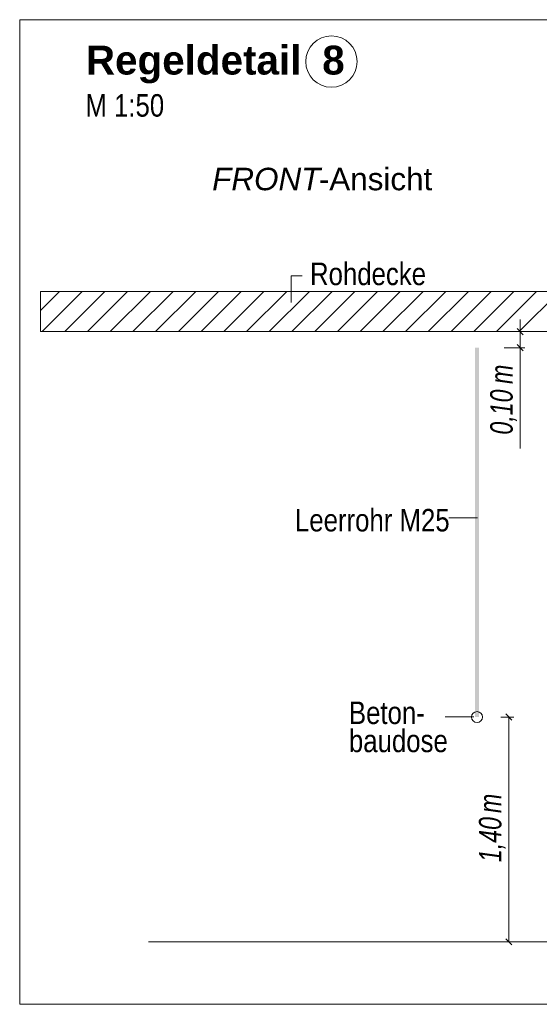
# Model space of a CAD drawing. Extents: x -620 to 300, y 62 to 1112.
# Tile 164 of 256: x 185 to 217, y 634 to 695. Entities that reach past the tile are written whole.
import ezdxf
from ezdxf.lldxf.tags import DXFTag

# ---------------------------------------------------------------- set-up
doc = ezdxf.new("R2010")
doc.units = 0
doc.layers.get('0').update_dxf_attribs({"lineweight": 13})
for name, color, linetype, lineweight, true_color in [('E_Aussparung Bemaßung-A06G9S0H8I', 5, 'Continuous', 9, 0x0000ff), ('E_Betonbaudose', 1, 'Continuous', 13, 0xff0000), ('E_Detail_Beschriftung', 7, 'Continuous', 13, 0x009900), ('E_Detail_Wandschraffur', 7, 'Continuous', 5, 0xc0c0c0), ('E_Leerrohr Beschriftung', 1, 'Continuous', 9, 0xff0000)]:
    doc.layers.add(name, color=color, linetype=linetype, lineweight=lineweight, true_color=true_color)
doc.layers.add('E_Detail_Linie_Text_Bem', color=7, linetype='Continuous', lineweight=13)
doc.styles.get("Standard").update_dxf_attribs({"font": 'ARIALN.TTF'})
tags = doc.linetypes.add('fein_strichliert', pattern=[4, 1, -2, 1]).pattern_tags.tags
tags[8:9] = [DXFTag(74, 4), DXFTag(75, 0), DXFTag(340, '0'), DXFTag(46, 0.0), DXFTag(50, 0.0), DXFTag(44, 0.0), DXFTag(45, 0.0)]
tags[6:7] = [DXFTag(74, 4), DXFTag(75, 0), DXFTag(340, '0'), DXFTag(46, 0.0), DXFTag(50, 0.0), DXFTag(44, 0.0), DXFTag(45, 0.0)]
tags[4:5] = [DXFTag(74, 4), DXFTag(75, 0), DXFTag(340, '0'), DXFTag(46, 0.0), DXFTag(50, 0.0), DXFTag(44, 0.0), DXFTag(45, 0.0)]
tags = doc.linetypes.add('fein_strichliert-A06G9S0L8I', pattern=[4, 1, -2, 1]).pattern_tags.tags
tags[8:9] = [DXFTag(74, 4), DXFTag(75, 0), DXFTag(340, '0'), DXFTag(46, 0.0), DXFTag(50, 0.0), DXFTag(44, 0.0), DXFTag(45, 0.0)]
tags[6:7] = [DXFTag(74, 4), DXFTag(75, 0), DXFTag(340, '0'), DXFTag(46, 0.0), DXFTag(50, 0.0), DXFTag(44, 0.0), DXFTag(45, 0.0)]
tags[4:5] = [DXFTag(74, 4), DXFTag(75, 0), DXFTag(340, '0'), DXFTag(46, 0.0), DXFTag(50, 0.0), DXFTag(44, 0.0), DXFTag(45, 0.0)]

# ---------------------------------------------------------------- blocks, each defined once
blk = doc.blocks.new('Referenz-A06G9S0O8I')
at = {"layer": 'E_Aussparung Bemaßung-A06G9S0H8I', "linetype": 'Continuous', "ltscale": 0.13}
for p, q in [((215.923, 676.797), (215.923, 668.759)), ((216.223, 676.033), (214.923, 676.033)), ((215.733, 676.224), (216.114, 675.843)), ((215.733, 675.224), (216.114, 674.843)), ((216.223, 675.034), (214.923, 675.034)), ((215.523, 652.033), (214.723, 652.033)), ((215.414, 651.843), (215.033, 652.224)), ((215.223, 652.033), (215.223, 638.033)), ((215.523, 638.033), (214.723, 638.033)), ((215.414, 637.843), (215.033, 638.224))]:
    blk.add_line(p, q, dxfattribs=at)
at = {"layer": 'E_Betonbaudose', "linetype": 'Continuous', "ltscale": 0.13}
blk.add_circle((213.237, 652.033), 0.34, dxfattribs=at)
at = {"layer": 'E_Detail_Linie_Text_Bem', "linetype": 'fein_strichliert-A06G9S0L8I', "ltscale": 0.65}
for p, q in [((247.546, 695.461), (184.776, 695.461)), ((184.776, 695.461), (184.776, 634.144)), ((184.776, 634.144), (244.519, 634.144))]:
    blk.add_line(p, q, dxfattribs=at)
at = {"layer": 'E_Detail_Linie_Text_Bem', "color": 0, "linetype": 'Continuous', "ltscale": 0.13}
for p, q in [((201.667, 677.854), (201.667, 679.502)), ((201.667, 679.502), (202.354, 679.502)), ((211.481, 664.438), (213.266, 664.438)), ((211.245, 652.037), (213.03, 652.037))]:
    blk.add_line(p, q, dxfattribs=at)
at = {"layer": 'E_Detail_Linie_Text_Bem', "linetype": 'Continuous', "ltscale": 0.13}
for p, q in [((237.393, 678.533), (186.066, 678.533)), ((186.066, 678.533), (186.066, 676.033)), ((186.066, 676.033), (196.458, 676.033)), ((186.066, 676.033), (234.893, 676.033)), ((196.458, 676.033), (237.393, 676.033)), ((192.792, 638.033), (229.805, 638.033))]:
    blk.add_line(p, q, dxfattribs=at)
blk.add_solid([(213.362, 675.034), (213.362, 652.033), (213.112, 675.033), (213.112, 652.033)], dxfattribs=at)
at = {"layer": 'E_Detail_Wandschraffur', "linetype": 'ByBlock', "ltscale": 0.13}
for p, q in [((186.066, 677.348), (187.251, 678.533)), ((187.579, 676.033), (190.079, 678.533)), ((190.408, 676.033), (192.908, 678.533)), ((193.236, 676.033), (195.736, 678.533)), ((196.065, 676.033), (198.565, 678.533)), ((198.893, 676.033), (201.393, 678.533)), ((201.721, 676.033), (204.221, 678.533)), ((204.55, 676.033), (207.05, 678.533)), ((207.378, 676.033), (209.878, 678.533)), ((210.207, 676.033), (212.707, 678.533)), ((213.035, 676.033), (215.535, 678.533)), ((215.864, 676.033), (218.364, 678.533))]:
    blk.add_line(p, q, dxfattribs=at)
at = {"layer": 'E_Detail_Wandschraffur', "linetype": 'fein_strichliert', "ltscale": 0.13}
for p, q in [((186.165, 676.033), (188.665, 678.533)), ((188.993, 676.033), (191.493, 678.533)), ((191.822, 676.033), (194.322, 678.533)), ((194.65, 676.033), (197.15, 678.533)), ((197.479, 676.033), (199.979, 678.533)), ((200.307, 676.033), (202.807, 678.533)), ((203.136, 676.033), (205.636, 678.533)), ((205.964, 676.033), (208.464, 678.533)), ((208.792, 676.033), (211.292, 678.533)), ((211.621, 676.033), (214.121, 678.533)), ((214.449, 676.033), (216.949, 678.533))]:
    blk.add_line(p, q, dxfattribs=at)
at = {"layer": 'E_Leerrohr Beschriftung', "linetype": 'Continuous', "ltscale": 0.13}
blk.add_circle((204.175, 692.853), 1.6, dxfattribs=at)
at = {"layer": 'E_Aussparung Bemaßung-A06G9S0H8I', "linetype": 'Continuous', "ltscale": 0.13, "char_height": 1.4, "attachment_point": 1, "rotation": 90}
for s, insert in [('{\\W0.9;\\fArial Narrow|b0|i1;m}', (214.057, 672.774)), ('{\\W0.9;\\fArial Narrow|b0|i1;0,10 }', (214.057, 669.621)), ('{\\W0.9;\\fArial Narrow|b0|i1;m}', (213.357, 646.054)), ('{\\W0.9;\\fArial Narrow|b0|i1;1,40 }', (213.357, 642.997))]:
    blk.add_mtext(s, dxfattribs=dict(at, insert=insert))
at = {"layer": 'E_Detail_Beschriftung', "color": 1, "linetype": 'Continuous', "lineweight": 35, "ltscale": 0.35, "true_color": 0xff0000, "char_height": 1.8, "attachment_point": 1}
for s, insert in [('{\\fArial|b1|i0;Regeldetail}', (188.894, 693.845)), ('{\\fArial|b1|i0;8}', (203.604, 693.845))]:
    blk.add_mtext(s, dxfattribs=dict(at, insert=insert))
at = {"layer": 'E_Detail_Beschriftung', "linetype": 'Continuous', "ltscale": 0.13, "char_height": 1.4, "attachment_point": 1}
for s, insert in [('{\\fArial Narrow;M 1:50}', (188.864, 690.824)), ('{\\fArial Narrow;Rohdecke}', (202.844, 680.331)), ('{\\fArial Narrow;Leerrohr M25}', (201.908, 664.993)), ('{\\fArial Narrow;Beton-}', (205.265, 652.998)), ('{\\fArial Narrow;baudose}', (205.265, 651.248))]:
    blk.add_mtext(s, dxfattribs=dict(at, insert=insert))
at = {"layer": 'E_Detail_Beschriftung', "linetype": 'Continuous', "lineweight": -2, "ltscale": 0.25, "char_height": 1.4, "attachment_point": 1}
for s, insert in [('{\\fArial|b0|i1;FRONT}', (196.754, 686.239)), ('{\\fArial;-Ansicht}', (203.39, 686.239))]:
    blk.add_mtext(s, dxfattribs=dict(at, insert=insert))

msp = doc.modelspace()

# ---------------------------------------------------------------- block references
at = {"color": 8, "lineweight": 25, "ltscale": 0.25, "true_color": 0x808080}
msp.add_blockref('Referenz-A06G9S0O8I', (0, 0), dxfattribs=at)

doc.saveas('drawing.dxf')
